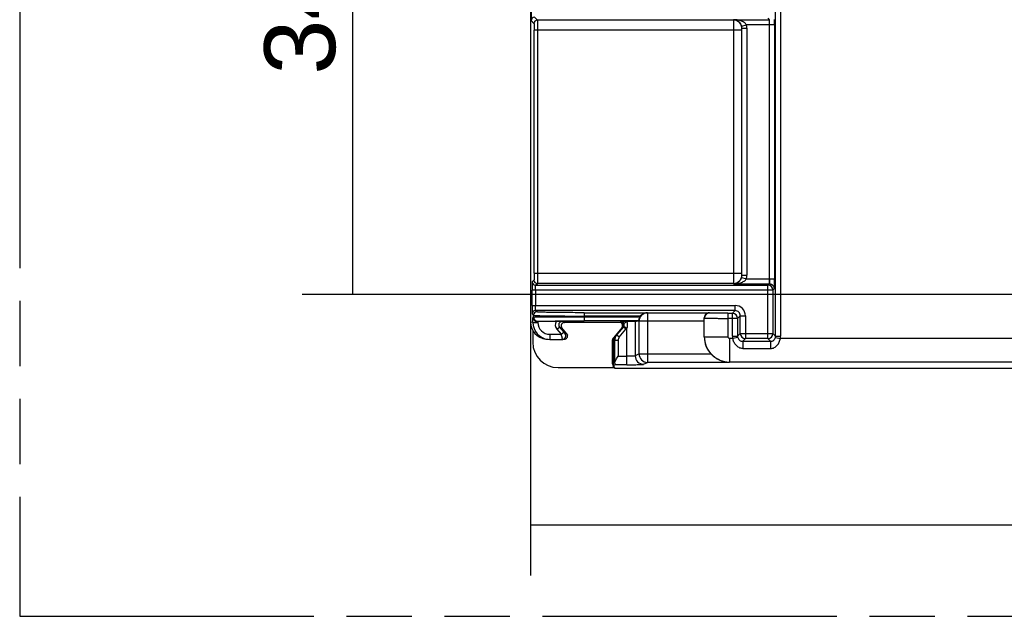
# Model space of a CAD drawing. Header units: millimetres. Extents: x 0 to 210, y 0 to 297.
# Tile 3 of 19: x 50 to 79, y 133 to 150. Entities that reach past the tile are written whole.
import ezdxf
from ezdxf.enums import TextEntityAlignment as Align

# ---------------------------------------------------------------- set-up
doc = ezdxf.new("R2010")
doc.units = ezdxf.units.MM
doc.header["$LTSCALE"] = 19.36
doc.linetypes.add('PHANTOM', pattern=[0.8, 0.45, -0.05, 0.1, -0.05, 0.1, -0.05])
doc.layers.get('0').update_dxf_attribs({"linetype": 'CONTINUOUS'})
doc.layers.add('DEFAULT_3', color=7, linetype='PHANTOM')
doc.layers.add('Z_DIM_2D', color=7, linetype='CONTINUOUS')
doc.styles.add('TEXTSTYLE_3', font='helveticaneueltw1g-ltcn.otf')
doc.dimstyles.new('DIMSTYLE_1', dxfattribs={"dimtxt": 2.1, "dimasz": 3.5, "dimexe": 1.5, "dimexo": 0, "dimgap": 0.525, "dimtad": 1, "dimdec": 0, "dimlfac": 2, "dimdsep": 46, "dimtxsty": 'TEXTSTYLE_3', "dimblk": '_FILLED', "dimblk1": '_FILLED', "dimblk2": '_FILLED', "dimcen": 0.09, "dimclrt": 5, "dimadec": 3, "dimazin": 2, "dimtp": 0.3, "dimtm": 0.3, "dimtfac": 1, "dimtdec": 0, "dimtofl": 0, "dimtmove": 0, "dimatfit": 3, "dimldrblk": '_FILLED', "dimfxl": 0, "dimtolj": 1, "dimarcsym": 0})
doc.dimstyles.new('DIMSTYLE_5', dxfattribs={"dimtxt": 2.1, "dimasz": 3.5, "dimexe": 1.5, "dimexo": 0, "dimgap": 0.525, "dimtad": 1, "dimdec": 3, "dimlfac": 2, "dimdsep": 46, "dimtxsty": 'TEXTSTYLE_3', "dimblk": '_FILLED', "dimblk1": '_FILLED', "dimblk2": '_FILLED', "dimcen": 0.09, "dimclrt": 5, "dimadec": 3, "dimazin": 2, "dimtp": 0.3, "dimtm": 0.3, "dimtfac": 1, "dimtdec": 3, "dimtofl": 0, "dimtmove": 0, "dimatfit": 3, "dimldrblk": '_FILLED', "dimfxl": 0, "dimtolj": 1, "dimarcsym": 0})

# ---------------------------------------------------------------- blocks, each defined once
blk = doc.blocks.new('*D2')
at = {"layer": 'Z_DIM_2D', "color": 2, "linetype": 'Continuous', "transparency": 16777216}
for p, q in [((100.051, 145.884), (100.051, 133.889)), ((65.263, 141.387), (65.263, 133.889)), ((65.263, 135.389), (82.657, 135.389)), ((100.051, 135.389), (82.657, 135.389))]:
    blk.add_line(p, q, dxfattribs=at)
at = {"layer": 'Z_DIM_2D', "color": 5, "linetype": 'Continuous', "transparency": 16777216, "style": 'TEXTSTYLE_3'}
blk.add_text('70', height=2.1, dxfattribs=at).set_placement((82.657, 135.914), align=Align.CENTER)
blk = doc.blocks.new('_FILLED')
at = {"color": 0, "linetype": 'ByBlock'}
blk.add_solid([(0, 0), (-1, 0.125), (-1, -0.125)], dxfattribs=at)
blk = doc.blocks.new('_NONE')
blk = doc.blocks.new('*D7')
at = {"layer": 'Z_DIM_2D', "color": 2, "linetype": 'Continuous', "transparency": 16777216}
for p, q in [((67.681, 159.208), (58.499, 159.208)), ((59.999, 159.208), (59.999, 150.708)), ((59.999, 142.208), (59.999, 150.708)), ((97.931, 142.208), (58.499, 142.208))]:
    blk.add_line(p, q, dxfattribs=at)
at = {"layer": 'Z_DIM_2D', "color": 5, "linetype": 'Continuous', "transparency": 16777216, "style": 'TEXTSTYLE_3'}
blk.add_text('34', height=2.1, rotation=90, dxfattribs=at).set_placement((59.474, 150.348), align=Align.CENTER)
blk = doc.blocks.new('*D8')
at = {"layer": 'Z_DIM_2D', "color": 2, "linetype": 'Continuous', "transparency": 16777216}
for p, q in [((67.681, 159.208), (67.681, 164.426)), ((97.931, 142.208), (97.931, 164.426)), ((67.681, 162.926), (82.806, 162.926)), ((97.931, 162.926), (82.806, 162.926))]:
    blk.add_line(p, q, dxfattribs=at)
at = {"layer": 'Z_DIM_2D', "color": 5, "linetype": 'Continuous', "transparency": 16777216, "style": 'TEXTSTYLE_3'}
blk.add_text('60.5', height=2.1, dxfattribs=at).set_placement((82.806, 163.451), align=Align.CENTER)

msp = doc.modelspace()

# ---------------------------------------------------------------- linework, layer by layer
at = {"color": 9, "linetype": 'Continuous'}
for p, q in [((72.51979, 140.97201), (72.51979, 155.94206)), ((72.66977, 155.94205), (72.66977, 140.97201)), ((65.27872, 150.31706), (65.36259, 150.23319)), ((65.46258, 150.33317), (65.3787, 150.41705)), ((71.26979, 150.33317), (65.46258, 150.33317)), ((71.26979, 150.34543), (71.26979, 142.52377)), ((71.26979, 150.34543), (72.3288, 150.34543)), ((72.28773, 150.3865), (72.3288, 150.34543)), ((65.36602, 142.83599), (65.36602, 150.03323)), ((71.51979, 150.03322), (65.36602, 150.03322)), ((65.46601, 150.03322), (65.46601, 142.83599)), ((71.51098, 150.156), (71.6557, 150.19546)), ((71.51979, 150.09021), (71.66979, 150.09021)), ((72.48392, 150.19546), (71.6557, 150.19546)), ((71.66979, 150.09021), (71.66979, 142.779)), ((72.33394, 150.19546), (72.33393, 142.67371)), ((72.48392, 150.19546), (72.48392, 142.67371)), ((65.36259, 142.63602), (65.31183, 142.58527)), ((65.36602, 142.83599), (71.51979, 142.83599)), ((71.51098, 142.71321), (71.6557, 142.67375)), ((71.51979, 142.779), (71.66979, 142.779)), ((71.6557, 142.67375), (72.3288, 142.67375)), ((72.3288, 142.67375), (72.3288, 142.52377)), ((72.33393, 142.67371), (72.3288, 142.67373)), ((72.33393, 142.67371), (72.48392, 142.67371)), ((65.30755, 141.88132), (65.30755, 142.33532)), ((72.44028, 142.33531), (65.30755, 142.33531)), ((65.40753, 142.33531), (65.40753, 141.88133)), ((65.41182, 142.48528), (65.46258, 142.53604)), ((65.41182, 142.48528), (72.2903, 142.48528)), ((71.26979, 142.53604), (65.46258, 142.53604)), ((71.26979, 142.52377), (72.3288, 142.52377)), ((72.3288, 142.52377), (72.2903, 142.48528)), ((72.2903, 140.90154), (72.2903, 142.48528)), ((72.44028, 142.33531), (72.47877, 142.37382)), ((72.44028, 142.33531), (72.44028, 141.05152)), ((65.30755, 141.88133), (71.32446, 141.88133)), ((71.32447, 141.73135), (71.32447, 141.88133)), ((65.31183, 141.63137), (65.34902, 141.59418)), ((65.34902, 141.53997), (65.33113, 141.53102)), ((65.33113, 141.37985), (65.33113, 141.53102)), ((65.34902, 141.53997), (65.34902, 141.59418)), ((65.449, 141.69417), (65.41182, 141.73135)), ((71.32447, 141.73135), (65.41182, 141.73135)), ((66.84864, 141.67016), (68.71617, 141.67016)), ((66.84879, 141.67016), (66.84879, 141.42677)), ((68.52245, 141.57017), (66.84879, 141.57017)), ((66.84879, 141.55176), (68.50966, 141.55176)), ((68.72669, 141.66665), (68.71617, 141.67016)), ((68.72669, 141.66665), (68.72669, 140.19926)), ((68.72669, 141.66665), (70.54954, 141.66665)), ((70.40549, 141.51274), (70.40778, 141.51121)), ((70.40778, 140.95716), (70.40778, 141.51121)), ((70.54954, 141.66665), (70.55772, 141.66119)), ((71.1075, 141.65184), (71.24496, 141.65184)), ((71.10754, 141.65184), (71.10754, 140.95717)), ((71.39494, 141.50187), (71.10754, 141.50187)), ((71.32447, 141.73135), (71.24496, 141.65184)), ((71.24496, 140.97201), (71.24496, 141.65184)), ((71.39494, 141.50187), (71.47445, 141.58138)), ((71.39494, 141.50187), (71.39494, 140.97201)), ((71.47445, 141.05152), (71.47445, 141.58138)), ((71.47445, 141.58138), (71.62443, 141.58138)), ((71.62443, 141.58137), (71.62443, 140.90154)), ((65.33113, 141.37985), (65.26304, 141.38665)), ((65.33113, 141.37985), (65.4811, 141.37985)), ((65.45867, 141.40731), (65.474, 141.41498)), ((65.4811, 141.40732), (65.4811, 141.37983)), ((66.04117, 141.17794), (66.11776, 141.24221)), ((66.04118, 141.17793), (66.16545, 141.02984)), ((66.11776, 141.24221), (66.24204, 141.0941)), ((66.11776, 141.24221), (66.19153, 141.22083)), ((66.26817, 141.38508), (66.19441, 141.40646)), ((67.89005, 140.94256), (68.08752, 141.17789)), ((67.93432, 141.40646), (67.91638, 141.38508)), ((67.96134, 141.21897), (68.00501, 141.23933)), ((68.08752, 141.17789), (68.01091, 141.24217)), ((68.11086, 141.40044), (68.02259, 141.35345)), ((68.11086, 141.21248), (68.02259, 141.25947)), ((68.11086, 140.12855), (68.11086, 141.21248)), ((68.36052, 141.40939), (68.36052, 140.39088)), ((68.45278, 141.42478), (68.47704, 141.41669)), ((68.47704, 140.44917), (68.47704, 141.41669)), ((70.40599, 141.41669), (68.47704, 141.41669)), ((65.83117, 141.02984), (65.83117, 140.87984)), ((65.8312, 141.02984), (66.16545, 141.02984)), ((66.16545, 141.02983), (66.24204, 141.0941)), ((66.18479, 140.96111), (66.16545, 141.02984)), ((66.3363, 141.04829), (66.28514, 141.04411)), ((67.74305, 140.91475), (67.71473, 140.92506)), ((67.89005, 140.94256), (67.81345, 141.00684)), ((70.40599, 140.95537), (70.40778, 140.95716)), ((70.40778, 140.95716), (71.10754, 140.95716)), ((71.15752, 140.90718), (71.15752, 140.20742)), ((71.25205, 140.90718), (71.15752, 140.90718)), ((71.24496, 140.97201), (71.39494, 140.97201)), ((71.39849, 140.93959), (71.25205, 140.90718)), ((71.47445, 141.05152), (71.39494, 140.97201)), ((71.47445, 141.05152), (72.44028, 141.05152)), ((71.54583, 140.82294), (71.62443, 140.90154)), ((72.2903, 140.90154), (71.62443, 140.90154)), ((72.2903, 140.90154), (72.3689, 140.82294)), ((72.51979, 140.97201), (72.44028, 141.05152)), ((72.51625, 140.93959), (72.66268, 140.90718)), ((72.51979, 140.97201), (72.66977, 140.97201)), ((80.0551, 140.90718), (72.66268, 140.90718)), ((67.67964, 140.82865), (67.71342, 140.81635)), ((67.71219, 140.79513), (67.75495, 140.84609)), ((67.75495, 140.17979), (67.75495, 140.84609)), ((67.85494, 140.84609), (67.75495, 140.84609)), ((67.85494, 140.84609), (67.85494, 140.37847)), ((71.54584, 140.82294), (71.54583, 140.60909)), ((71.54583, 140.82294), (72.3689, 140.82294)), ((71.54583, 140.60909), (72.3689, 140.60909)), ((72.3689, 140.82294), (72.3689, 140.60909)), ((67.85494, 140.37847), (68.11086, 140.37847)), ((68.47704, 140.44917), (68.36052, 140.39088)), ((68.47704, 140.44917), (70.60261, 140.44917)), ((67.67964, 140.19402), (67.69753, 140.19402)), ((68.11092, 140.12843), (67.75242, 140.12843)), ((68.61018, 140.14084), (68.72669, 140.19913)), ((71.14936, 140.19913), (68.72669, 140.19913)), ((71.14936, 140.19913), (71.15752, 140.20729)), ((80.067, 140.20729), (71.15752, 140.20729))]:
    msp.add_line(p, q, dxfattribs=at)
at = {"color": 7, "linetype": 'Continuous'}
for p, q in [((65.27872, 155.12777), (65.27872, 150.31706)), ((65.26776, 149.2015), (65.26776, 152.21488)), ((71.5196, 150.09994), (71.51979, 150.09021)), ((71.51979, 142.779), (71.51979, 150.09021)), ((65.26776, 149.2015), (65.26301, 149.2015)), ((65.26304, 149.2015), (65.26304, 141.38665)), ((71.51979, 142.779), (71.5196, 142.76926)), ((66.02166, 141.40732), (65.4811, 141.40732)), ((66.3363, 141.04829), (66.19153, 141.22083)), ((66.24974, 141.38324), (66.26817, 141.38324)), ((66.26817, 141.38508), (67.91638, 141.38508)), ((68.46479, 141.42677), (66.84879, 141.42677)), ((67.96134, 141.21896), (67.71473, 140.92506)), ((67.77069, 140.95588), (68.01091, 141.24217)), ((68.36052, 141.40939), (68.45278, 141.42478)), ((70.40599, 140.95537), (70.40599, 141.41669)), ((65.32715, 141.14249), (65.32715, 140.79391)), ((65.71333, 140.88912), (65.78141, 140.88232)), ((65.78141, 140.88232), (65.83117, 140.87984)), ((65.83117, 140.87984), (66.20847, 140.87984)), ((66.20857, 140.87984), (66.2167, 140.88017)), ((66.26795, 140.88436), (66.2167, 140.88017)), ((67.67964, 140.82865), (67.67964, 140.19402)), ((67.69753, 140.67547), (67.71219, 140.7048)), ((67.69753, 140.67547), (67.69753, 140.19402)), ((67.69753, 140.67547), (67.71412, 140.67547)), ((67.71219, 140.79513), (67.71219, 140.06816)), ((66.07703, 140.04402), (67.74816, 140.04402)), ((67.71219, 140.06807), (67.75242, 140.12843)), ((67.76877, 140.01311), (67.73323, 140.06642)), ((94.4264, 140.01311), (67.76877, 140.01311))]:
    msp.add_line(p, q, dxfattribs=at)
at = {"color": 9, "linetype": 'Continuous'}
for centre, radius, start, end in [((65.46261, 150.23315), 0.10002, 90.021311, 179.978689), ((71.2698, 150.08318), 0.25, 0.00758, 90.001722), ((71.2689, 150.09008), 0.2509, 2.253478, 15.232651), ((71.26816, 150.09), 0.40163, 0.028778, 15.222376), ((65.46261, 142.63606), 0.10002, 180.021312, 269.978688), ((71.2698, 142.78603), 0.24999, 269.99821, 359.992429), ((71.2698, 142.77898), 0.24999, 344.751289, 357.771832), ((71.2685, 142.77916), 0.4013, 344.771321, 359.977525), ((65.41186, 142.5853), 0.10002, 180.020912, 269.978981), ((72.29023, 142.33523), 0.15005, 0.031815, 89.972517), ((72.32896, 142.37415), 0.14962, 33.097626, 90.063375), ((71.32448, 141.58138), 0.29995, 359.998839, 90.003679), ((65.41186, 141.63133), 0.10002, 90.021035, 179.979034), ((65.44904, 141.59415), 0.10002, 90.02131, 179.97869), ((65.47405, 141.54), 0.12503, 180.01366, 269.979795), ((68.72714, 141.41657), 0.2501, 90.102324, 179.972154), ((70.55784, 141.51113), 0.15006, 90.043442, 179.967468), ((71.24489, 141.50179), 0.15005, 0.027484, 89.972516), ((71.32454, 141.58144), 0.14991, 359.974204, 90.025768), ((65.83114, 141.37987), 0.35004, 180.007336, 270.009085), ((66.19433, 141.30649), 0.19996, 149.71696, 220.011545), ((66.19428, 141.30651), 0.09995, 89.924821, 220.041819), ((67.93435, 141.30647), 0.09997, 322.803955, 28.036166), ((67.93369, 141.30687), 0.20074, 320.021506, 331.952162), ((85.29882, 146.39066), 19.87023, 195.857788, 195.971234), ((66.20848, 140.97985), 0.10003, 324.548495, 39.96911), ((68.00502, 140.84609), 0.15008, 139.999174, 179.999211), ((71.15809, 140.95773), 0.75031, 180.043232, 269.956769), ((71.15751, 140.95715), 0.04997, 179.987714, 270.011286), ((71.5466, 140.97218), 0.30163, 180.033397, 192.444756), ((71.54507, 140.97204), 0.15013, 180.013652, 192.484235), ((71.6245, 141.05159), 0.15005, 180.027484, 269.972516), ((72.29023, 141.05159), 0.15005, 270.027484, 359.972516), ((72.36961, 140.972), 0.15018, 347.537285, 0.004193), ((72.3693, 140.97205), 0.30047, 347.531004, 359.990838), ((68.61072, 140.39114), 0.25019, 180.061319, 269.875783), ((68.72725, 140.44945), 0.25021, 180.064591, 269.872601)]:
    msp.add_arc(centre, radius, start, end, dxfattribs=at)
at = {"color": 7, "linetype": 'Continuous'}
for centre, radius, start, end in [((58.13808, 150.20319), 14.34584, 359.969135, 0.597216), ((76.2285, 142.34657), 10.92095, 179.245692, 180.059007), ((65.76305, 141.38667), 0.50002, 180.001901, 264.293915), ((65.83113, 141.37985), 0.50001, 180.000819, 264.293123), ((65.45859, 141.53514), 0.12783, 244.764228, 270.03719), ((66.00815, 121.46158), 19.94575, 89.464961, 89.961207), ((66.26805, 141.28512), 0.09995, 89.926923, 220.039511), ((67.91639, 141.28509), 0.09999, 352.49414, 90.003358), ((68.10933, 123.70245), 17.70487, 89.999027, 90.566369), ((67.93424, 141.30649), 0.10008, 320.009225, 322.803955), ((66.20832, 140.98078), 0.10095, 274.761209, 291.610941), ((66.25978, 140.98402), 0.09999, 270.056754, 14.250083), ((67.96311, 140.79458), 0.25108, 140.027986, 153.317322), ((68.00496, 140.84614), 0.25, 139.997429, 180.010252), ((67.86481, 140.81595), 0.1507, 160.039281, 174.573517), ((67.83038, 140.19442), 0.15083, 180.065785, 218.241287)]:
    msp.add_arc(centre, radius, start, end, dxfattribs=at)
for centre, major_axis, ratio, start_param, end_param in [((65.37873, 150.31703), (0.07073, -0.07073), 0.99969546, 2.35634678, 3.92683852), ((68.72154, 141.4184), (0.23752, -0.07921), 0.9984813, 2.81167814, 2.90138577), ((70.39944, 141.41669), (0, 0.25), 0.02618592, -1.57079633, -1.17643367), ((65.4811, 141.40602), (0.15, 0), 0.00872687, 1.57079633, 1.72091983), ((67.88473, 141.28324), (0.09065, 0.04227), 0.99978687, -1.13440706, 0.75416065), ((67.82964, 140.82864), (0.14096, -0.05131), 0.99995688, 9.07572597, 9.77382995), ((71.15625, 140.95589), (0.53069, 0.53069), 0.999315, 2.35653711, 3.09734843), ((66.07726, 140.79414), (0.53049, 0.53049), 0.99969546, -3.92685318, -2.35633212)]:
    msp.add_ellipse(centre, major_axis=major_axis, ratio=ratio, start_param=start_param, end_param=end_param, dxfattribs=at)
at = {"color": 9, "linetype": 'Continuous'}
for points, knots in [([(65.36259, 150.23319), (65.3629, 150.23287), (65.36291, 150.23119), (65.3634, 150.22821), (65.36361, 150.22314), (65.36412, 150.21304), (65.36457, 150.19622), (65.36508, 150.17166), (65.36548, 150.14188), (65.36591, 150.09515), (65.36602, 150.05848), (65.36602, 150.03323)], [0, 0, 0, 0, 0.00662415, 0.02246172, 0.04744549, 0.08140975, 0.17483706, 0.29929216, 0.45000192, 0.62139085, 1, 1, 1, 1]), ([(65.46258, 150.33317), (65.46294, 150.33263), (65.46284, 150.33023), (65.46342, 150.32566), (65.46358, 150.31811), (65.46412, 150.30293), (65.46455, 150.27771), (65.46507, 150.24086), (65.46547, 150.19619), (65.46589, 150.1261), (65.46601, 150.07108), (65.46601, 150.03322)], [0, 0, 0, 0, 0.0065045, 0.0222962, 0.0472785, 0.08123755, 0.17467115, 0.29911881, 0.44991924, 0.62134158, 1, 1, 1, 1]), ([(71.6557, 150.19546), (71.63966, 150.22489), (71.58473, 150.27304), (71.45359, 150.32972), (71.34292, 150.34487), (71.26979, 150.34543)], [0, 0, 0, 0, 0.23497572, 0.48727131, 1, 1, 1, 1]), ([(72.3288, 150.34543), (72.32986, 150.34491), (72.32962, 150.3396), (72.33127, 150.33182), (72.33166, 150.31747), (72.33258, 150.29931), (72.33312, 150.27692), (72.33377, 150.24191), (72.33394, 150.21439), (72.33394, 150.19546)], [0, 0, 0, 0, 0.02365019, 0.08329879, 0.17640899, 0.3000595, 0.45064756, 0.62202602, 1, 1, 1, 1]), ([(65.36602, 142.83599), (65.36602, 142.81074), (65.36591, 142.77406), (65.36548, 142.72733), (65.36508, 142.69755), (65.36457, 142.67299), (65.36412, 142.65617), (65.36361, 142.64607), (65.3634, 142.641), (65.36291, 142.63802), (65.3629, 142.63634), (65.36259, 142.63602)], [0, 0, 0, 0, 0.3786071, 0.54999637, 0.70070679, 0.82516255, 0.91859036, 0.95255502, 0.97753921, 0.99337678, 1, 1, 1, 1]), ([(65.46601, 142.83599), (65.46601, 142.79812), (65.46589, 142.74311), (65.46547, 142.67302), (65.46507, 142.62835), (65.46455, 142.5915), (65.46412, 142.56628), (65.46358, 142.5511), (65.46342, 142.54355), (65.46284, 142.53898), (65.46294, 142.53658), (65.46258, 142.53604)], [0, 0, 0, 0, 0.37866288, 0.55008563, 0.70088556, 0.82533209, 0.91876431, 0.95272257, 0.97770467, 0.99349606, 1, 1, 1, 1]), ([(71.26979, 142.52377), (71.34292, 142.52433), (71.45359, 142.53949), (71.58473, 142.59617), (71.63966, 142.64433), (71.6557, 142.67375)], [0, 0, 0, 0, 0.51273859, 0.76503317, 1, 1, 1, 1]), ([(72.33393, 142.67371), (72.33417, 142.6596), (72.33459, 142.63254), (72.33551, 142.59474), (72.33648, 142.56664), (72.33856, 142.54815), (72.3405, 142.53723), (72.34583, 142.52878), (72.35317, 142.52332), (72.36227, 142.52097), (72.37509, 142.51758), (72.39157, 142.51126), (72.40984, 142.50079), (72.4323, 142.48386), (72.44655, 142.46775), (72.45432, 142.45586)], [0, 0, 0, 0, 0.15117919, 0.29003206, 0.40555398, 0.451855, 0.48995779, 0.52300168, 0.55652655, 0.58514905, 0.62290841, 0.69897705, 0.77335325, 0.84785117, 1, 1, 1, 1]), ([(72.47877, 142.37382), (72.47926, 142.37421), (72.47923, 142.37679), (72.48001, 142.38113), (72.48029, 142.38876), (72.48082, 142.39882), (72.48124, 142.41158), (72.48186, 142.43335), (72.4825, 142.46598), (72.48312, 142.51066), (72.48374, 142.58078), (72.48392, 142.63582), (72.48392, 142.67371)], [0, 0, 0, 0, 0.00633647, 0.02203456, 0.04700066, 0.0809383, 0.12352534, 0.17437008, 0.29884532, 0.44967996, 0.62120723, 1, 1, 1, 1]), ([(65.31183, 142.58527), (65.31135, 142.58478), (65.31142, 142.58209), (65.31065, 142.57735), (65.31041, 142.56923), (65.30966, 142.5531), (65.30908, 142.52641), (65.30867, 142.50342), (65.30849, 142.49034)], [0, 0, 0, 0, 0.02174777, 0.07493606, 0.15920168, 0.27368975, 0.58707881, 1, 1, 1, 1]), ([(65.40753, 142.33531), (65.40753, 142.35423), (65.40767, 142.38175), (65.40822, 142.41676), (65.40865, 142.43915), (65.40947, 142.45733), (65.40967, 142.47163), (65.41128, 142.47949), (65.41082, 142.48468), (65.41182, 142.48528)], [0, 0, 0, 0, 0.37806575, 0.54955305, 0.70023947, 0.82394316, 0.91705167, 0.9766265, 1, 1, 1, 1]), ([(65.41182, 141.73135), (65.41082, 141.73196), (65.41128, 141.73714), (65.40967, 141.745), (65.40947, 141.7593), (65.40865, 141.77749), (65.40822, 141.79987), (65.40767, 141.83489), (65.40753, 141.86241), (65.40753, 141.88133)], [0, 0, 0, 0, 0.02336951, 0.0829355, 0.17603458, 0.29973258, 0.45042018, 0.62191419, 1, 1, 1, 1]), ([(65.30849, 141.72636), (65.30867, 141.71327), (65.30908, 141.69027), (65.30966, 141.66356), (65.31041, 141.64742), (65.31065, 141.63929), (65.31142, 141.63455), (65.31135, 141.63186), (65.31183, 141.63137)], [0, 0, 0, 0, 0.41292062, 0.72631669, 0.84080613, 0.92507025, 0.97825506, 1, 1, 1, 1]), ([(65.34902, 141.59418), (65.34981, 141.59344), (65.35328, 141.59275), (65.35969, 141.59154), (65.36987, 141.5905), (65.39017, 141.58877), (65.42418, 141.58687), (65.4749, 141.5847), (65.53859, 141.58264), (65.61461, 141.58065), (65.70225, 141.57879), (65.83987, 141.57639), (66.03391, 141.57392), (66.2879, 141.57178), (66.56297, 141.57047), (66.75231, 141.57017), (66.84879, 141.57017)], [0, 0, 0, 0, 0.00217215, 0.0066174, 0.01337514, 0.02244393, 0.04744797, 0.08139853, 0.12399768, 0.17483431, 0.23344401, 0.2992638, 0.4500209, 0.62144551, 0.80709749, 1, 1, 1, 1]), ([(65.34902, 141.53997), (65.34996, 141.5404), (65.35327, 141.54062), (65.35976, 141.5413), (65.36987, 141.54177), (65.3902, 141.54264), (65.42419, 141.54356), (65.47493, 141.54463), (65.53861, 141.54564), (65.61463, 141.54661), (65.70228, 141.54753), (65.8399, 141.54871), (66.03394, 141.54992), (66.28793, 141.55097), (66.56299, 141.55162), (66.75232, 141.55176), (66.84879, 141.55176)], [0, 0, 0, 0, 0.00206226, 0.00645623, 0.01318197, 0.02222897, 0.04720818, 0.081149, 0.12374811, 0.17459189, 0.2332145, 0.29905168, 0.44985332, 0.62133054, 0.80703927, 1, 1, 1, 1]), ([(66.84864, 141.67016), (66.7586, 141.67016), (66.58189, 141.67045), (66.32517, 141.67177), (66.08813, 141.6739), (65.90704, 141.67638), (65.77861, 141.67878), (65.69682, 141.68064), (65.62588, 141.68262), (65.56645, 141.68469), (65.51911, 141.68685), (65.48738, 141.68875), (65.46844, 141.69048), (65.45894, 141.69153), (65.45297, 141.69273), (65.44972, 141.69344), (65.449, 141.69417)], [0, 0, 0, 0, 0.19290387, 0.37855177, 0.54997035, 0.70072181, 0.76653913, 0.82514651, 0.87598091, 0.91857782, 0.95252628, 0.97752892, 0.98659793, 0.99335781, 0.99780943, 1, 1, 1, 1]), ([(70.40778, 141.51121), (70.40929, 141.51042), (70.41507, 141.51028), (70.42633, 141.50904), (70.44425, 141.50842), (70.46818, 141.5075), (70.49813, 141.50672), (70.54907, 141.5056), (70.62513, 141.50444), (70.7291, 141.50332), (70.84716, 141.50249), (70.97488, 141.50198), (71.06277, 141.50187), (71.10754, 141.50187)], [0, 0, 0, 0, 0.00730061, 0.02376976, 0.04931527, 0.08369725, 0.12660493, 0.17764664, 0.30214162, 0.45257148, 0.62332447, 0.80811817, 1, 1, 1, 1]), ([(71.1075, 141.65184), (71.07233, 141.65184), (71.00328, 141.65196), (70.90292, 141.65247), (70.81016, 141.6533), (70.72847, 141.65441), (70.66872, 141.65558), (70.6287, 141.6567), (70.60516, 141.65748), (70.58638, 141.65839), (70.57226, 141.65904), (70.56348, 141.66022), (70.55885, 141.66044), (70.55772, 141.66119)], [0, 0, 0, 0, 0.19182126, 0.37665241, 0.54735916, 0.69777659, 0.82225615, 0.87329152, 0.91619121, 0.95058755, 0.9761366, 0.99263001, 1, 1, 1, 1]), ([(65.474, 141.41498), (65.47485, 141.4154), (65.4779, 141.41563), (65.48384, 141.41631), (65.49311, 141.41677), (65.51175, 141.41765), (65.5429, 141.41856), (65.58941, 141.41963), (65.64779, 141.42064), (65.71748, 141.42162), (65.79782, 141.42253), (65.92397, 141.42371), (66.10185, 141.42493), (66.33466, 141.42597), (66.5868, 141.42662), (66.76035, 141.42677), (66.84879, 141.42677)], [0, 0, 0, 0, 0.00206856, 0.00646524, 0.01319264, 0.02224077, 0.04722166, 0.08116361, 0.12376336, 0.17460737, 0.23322969, 0.29906614, 0.44986489, 0.62133791, 0.80704251, 1, 1, 1, 1]), ([(67.93432, 141.40646), (67.9521, 141.40646), (67.98809, 141.39598), (68.01424, 141.36914), (68.02259, 141.35345)], [0, 0, 0, 0, 0.50017533, 1, 1, 1, 1]), ([(66.20847, 140.87984), (66.20823, 140.87977), (66.2082, 140.88143), (66.20726, 140.88289), (66.20634, 140.88683), (66.20402, 140.89401), (66.20044, 140.90651), (66.19734, 140.91715), (66.19558, 140.92327)], [0, 0, 0, 0, 0.01679133, 0.06651954, 0.14864017, 0.26243492, 0.578591, 1, 1, 1, 1]), ([(66.28514, 141.04411), (66.28462, 141.04382), (66.28321, 141.04691), (66.28006, 141.049), (66.27553, 141.0549), (66.26984, 141.06123), (66.26342, 141.06882), (66.25405, 141.07981), (66.24688, 141.08833), (66.24204, 141.0941)], [0, 0, 0, 0, 0.02690224, 0.09967089, 0.20845364, 0.34280729, 0.49444957, 0.65764281, 1, 1, 1, 1]), ([(71.54583, 140.60909), (71.50805, 140.60859), (71.43211, 140.62831), (71.34227, 140.69978), (71.28046, 140.79629), (71.25897, 140.86971), (71.25205, 140.90718)], [0, 0, 0, 0, 0.25086216, 0.49797926, 0.74703902, 1, 1, 1, 1]), ([(71.39847, 140.93958), (71.40563, 140.90717), (71.44415, 140.84566), (71.51262, 140.82292), (71.54583, 140.82294)], [0, 0, 0, 0, 0.49994324, 1, 1, 1, 1]), ([(72.3689, 140.82294), (72.4021, 140.82293), (72.47058, 140.84566), (72.50909, 140.90716), (72.51626, 140.93958)], [0, 0, 0, 0, 0.49998197, 1, 1, 1, 1]), ([(72.3689, 140.60909), (72.40668, 140.60827), (72.48265, 140.62842), (72.5724, 140.6998), (72.63434, 140.79628), (72.65573, 140.86972), (72.66268, 140.90718)], [0, 0, 0, 0, 0.25086585, 0.49799784, 0.74702716, 1, 1, 1, 1]), ([(68.36052, 140.39088), (68.35875, 140.38911), (68.35027, 140.38808), (68.3353, 140.38544), (68.31145, 140.38372), (68.2809, 140.38182), (68.24402, 140.38041), (68.18668, 140.3789), (68.14173, 140.37847), (68.11086, 140.37847)], [0, 0, 0, 0, 0.02989288, 0.09356902, 0.18874102, 0.31260634, 0.46170193, 0.63022865, 1, 1, 1, 1]), ([(68.11092, 140.12843), (68.1727, 140.12843), (68.26257, 140.12884), (68.3773, 140.13035), (68.45101, 140.13182), (68.5125, 140.13361), (68.55506, 140.13537), (68.58135, 140.13705), (68.59489, 140.13812), (68.60398, 140.13936), (68.60872, 140.14011), (68.61018, 140.14084)], [0, 0, 0, 0, 0.37088029, 0.5395507, 0.68889188, 0.81348855, 0.90889248, 0.94455811, 0.97174069, 0.99023887, 1, 1, 1, 1])]:
    msp.add_open_spline(points, degree=3, knots=knots, dxfattribs=at)
at = {"color": 7, "linetype": 'Continuous'}
for points, knots in [([(71.26979, 150.34543), (71.31583, 150.34432), (71.39085, 150.32079), (71.47229, 150.24706), (71.50185, 150.18949), (71.51098, 150.156)], [0, 0, 0, 0, 0.42422889, 0.68018355, 1, 1, 1, 1]), ([(71.51098, 142.71321), (71.50185, 142.67971), (71.47229, 142.62215), (71.39085, 142.54842), (71.31583, 142.52489), (71.26979, 142.52377)], [0, 0, 0, 0, 0.3198159, 0.57577106, 1, 1, 1, 1]), ([(65.30755, 141.88132), (65.30755, 141.86747), (65.30763, 141.81582), (65.30796, 141.76416), (65.30849, 141.72636)], [0, 0, 0, 0, 0.26809704, 1, 1, 1, 1]), ([(65.33113, 141.53102), (65.33154, 141.50952), (65.34494, 141.46286), (65.38178, 141.43003), (65.40409, 141.41951)], [0, 0, 0, 0, 0.46577897, 1, 1, 1, 1]), ([(68.46479, 141.42677), (68.46581, 141.42693), (68.46645, 141.43184), (68.46834, 141.43841), (68.47041, 141.45132), (68.47402, 141.4673), (68.47934, 141.48675), (68.48976, 141.51595), (68.50081, 141.53773), (68.50966, 141.55176)], [0, 0, 0, 0, 0.02335826, 0.0828665, 0.17736795, 0.30361185, 0.45595103, 0.6276687, 1, 1, 1, 1]), ([(68.52245, 141.57017), (68.5463, 141.60139), (68.60563, 141.65153), (68.68087, 141.66976), (68.71617, 141.67016)], [0, 0, 0, 0, 0.52666684, 1, 1, 1, 1]), ([(70.54954, 141.66665), (70.53297, 141.66626), (70.49862, 141.65927), (70.45181, 141.62995), (70.41475, 141.5799), (70.40523, 141.53601), (70.40549, 141.51274)], [0, 0, 0, 0, 0.2142129, 0.44244148, 0.6992234, 1, 1, 1, 1]), ([(68.36052, 141.40939), (68.35821, 141.40901), (68.35058, 141.40901), (68.33505, 141.40843), (68.31135, 141.40822), (68.26633, 141.40772), (68.19827, 141.40743), (68.14064, 141.40732), (68.10963, 141.40732)], [0, 0, 0, 0, 0.0279077, 0.09073685, 0.18624004, 0.31101112, 0.6292039, 1, 1, 1, 1]), ([(67.75495, 140.17979), (67.7553, 140.19476), (67.7665, 140.22724), (67.79093, 140.27466), (67.82169, 140.32591), (67.84372, 140.36073), (67.85494, 140.37847)], [0, 0, 0, 0, 0.20067436, 0.44748738, 0.71870843, 1, 1, 1, 1]), ([(71.14936, 140.19926), (71.05155, 140.20076), (70.84572, 140.246), (70.67471, 140.37039), (70.60261, 140.44917)], [0, 0, 0, 0, 0.47807969, 1, 1, 1, 1]), ([(67.73323, 140.06642), (67.73016, 140.06653), (67.72512, 140.06675), (67.71762, 140.06707), (67.71511, 140.06751), (67.71196, 140.06774), (67.71219, 140.06807)], [0, 0, 0, 0, 0.43646527, 0.75382943, 0.94245171, 1, 1, 1, 1]), ([(67.75495, 140.17979), (67.75479, 140.17265), (67.75437, 140.16022), (67.75412, 140.14424), (67.75295, 140.13461), (67.75314, 140.1296), (67.75241, 140.1285)], [0, 0, 0, 0, 0.41714881, 0.72875853, 0.92289427, 1, 1, 1, 1])]:
    msp.add_open_spline(points, degree=3, knots=knots, dxfattribs=at)
at = {"color": 9, "linetype": 'Continuous'}
for points in [[(72.45431, 142.45586), (72.46988, 142.43194), (72.47874, 142.40235), (72.47877, 142.37381)], [(68.10841, 141.40728), (68.10913, 141.40499), (68.10977, 141.4026), (68.11107, 141.40058)], [(68.11086, 141.40044), (68.12216, 141.37072), (68.12762, 141.33833), (68.12762, 141.30654)], [(68.12762, 141.30654), (68.12762, 141.27469), (68.12218, 141.24225), (68.11086, 141.21248)]]:
    msp.add_open_spline(points, degree=3, dxfattribs=at)
at = {"color": 7, "linetype": 'Continuous'}
for points in [[(66.2455, 140.88692), (66.26301, 140.89388), (66.27903, 140.90648), (66.28996, 140.92183)], [(66.3363, 141.04829), (66.34584, 141.03689), (66.35298, 141.02303), (66.35668, 141.00863)], [(67.73876, 140.90733), (67.72151, 140.87298), (67.71218, 140.83356), (67.71219, 140.79513)], [(67.7121, 140.13371), (67.70266, 140.15211), (67.69753, 140.17333), (67.69753, 140.19402)]]:
    msp.add_open_spline(points, degree=3, dxfattribs=at)
at = {"layer": 'DEFAULT_3', "color": 91, "linetype": 'PHANTOM', "true_color": 0x80ff80}
for p, q in [((50.12864, 182.68), (50.12864, 132.68)), ((50.12864, 132.68), (150.12864, 132.68))]:
    msp.add_line(p, q, dxfattribs=at)

# ---------------------------------------------------------------- dimensions: what is measured, and where the dimension line sits
at = {"layer": 'Z_DIM_2D', "color": 2, "linetype": 'Continuous'}
for base, p1, p2, dimstyle, picture, middle in [((97.9311, 162.92646), (67.6811, 159.20824), (97.9311, 142.20824), 'DIMSTYLE_5', '*D8', (82.80218, 162.92646)), ((100.05053, 135.38864), (65.26304, 141.38665), (100.05053, 145.88404), 'DIMSTYLE_1', '*D2', (82.65679, 135.38864))]:
    dim = msp.add_linear_dim(base=base, p1=p1, p2=p2, dimstyle=dimstyle, override={"dimblk1": 'NONE', "dimblk2": 'NONE', "dimsah": 1}, dxfattribs=at)
    dim.commit()
    dim.dimension.update_dxf_attribs({"geometry": picture, "text_midpoint": middle, "dimtype": 160})
dim = msp.add_linear_dim(base=(59.99872, 142.20824), p1=(67.6811, 159.20824), p2=(97.9311, 142.20824), angle=270, dimstyle='DIMSTYLE_5', override={"dimblk1": 'NONE', "dimblk2": 'NONE', "dimsah": 1}, dxfattribs=at)
dim.commit()
dim.dimension.update_dxf_attribs({"geometry": '*D7', "text_midpoint": (59.99872, 150.35592), "dimtype": 160})

doc.saveas('drawing.dxf')
